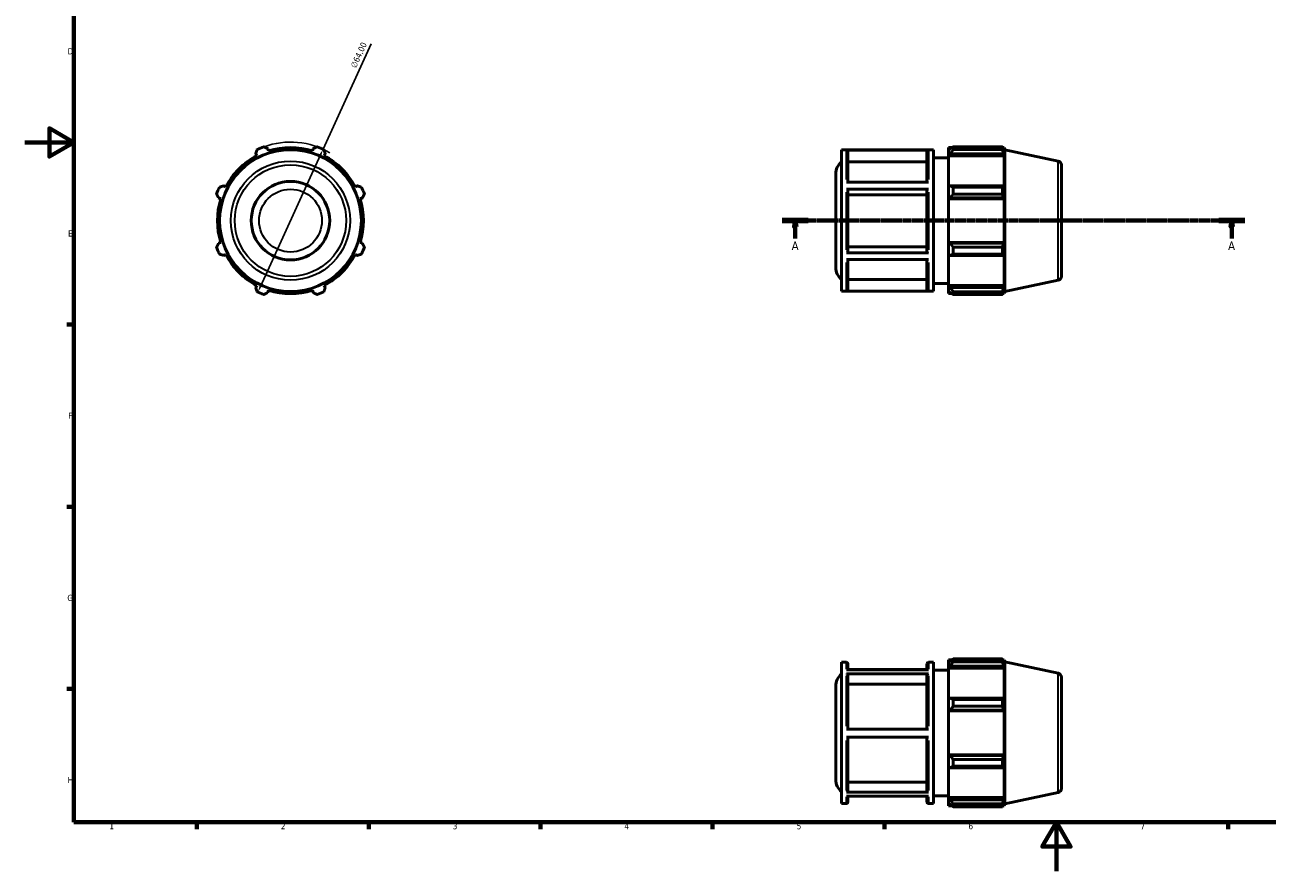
# Model space of a CAD drawing. Header units: millimetres. Extents: x 0 to 914, y 0 to 636.
# Tile 1 of 4: x 0 to 506, y 0 to 345. Entities that reach past the tile are written whole.
import ezdxf

# ---------------------------------------------------------------- set-up
doc = ezdxf.new("R2010")
doc.units = ezdxf.units.MM
doc.linetypes.add('CHAIN', pattern=[0.7087, 0.4724, -0.0591, 0.1181, -0.0591])
for name, color, linetype, lineweight in [('Border (ISO)', 7, 'Continuous', 70), ('Dimension (ISO)', 7, 'Continuous', 25), ('Section Line (ISO)', 7, 'CHAIN', 70), ('Visible (ISO)', 7, 'Continuous', 50), ('Visible Narrow (ISO)', 7, 'Continuous', 35)]:
    doc.layers.add(name, color=color, linetype=linetype, lineweight=lineweight)
doc.styles.add('Label Text (ISO)', font='tahoma.ttf')
doc.styles.add('Note Text (ISO)', font='tahoma.ttf')
doc.dimstyles.new('Default (ISO)', dxfattribs={"dimtxt": 2.5, "dimasz": 2.5, "dimexe": 3.175, "dimexo": 0, "dimgap": 0.762, "dimtad": 1, "dimrnd": 1e-08, "dimzin": 0, "dimtxsty": 'Note Text (ISO)', "dimcen": 0.09, "dimdle": 10, "dimclrd": 256, "dimclre": 256, "dimclrt": 232, "dimazin": 0, "dimtfac": 1.40208, "dimtmove": 0, "dimatfit": 3, "dimfxl": 1, "dimtolj": 1, "dimtzin": 0, "dimlwd": -1, "dimlwe": -1, "dimarcsym": 0})

# ---------------------------------------------------------------- blocks, each defined once
blk = doc.blocks.new('Borders Default Border')
at = {"layer": 'Border (ISO)'}
for p, q in [((20, 222.75), (17.1, 222.75)), ((20, 148.5), (17.1, 148.5)), ((20, 74.25), (17.1, 74.25)), ((70.08, 20), (70.08, 17.1)), ((140.17, 20), (140.17, 17.1)), ((210.25, 20), (210.25, 17.1)), ((280.33, 20), (280.33, 17.1)), ((350.42, 20), (350.42, 17.1)), ((490.58, 20), (490.58, 17.1))]:
    blk.add_line(p, q, dxfattribs=at)
at = {"layer": 'Border (ISO)', "flags": 128}
for points in [[(20, 20), (20, 574), (821, 574), (821, 20), (20, 20)], [(0, 297), (20, 297), (10, 302.77), (10, 291.23), (20, 297)], [(420.5, 0), (420.5, 20), (414.73, 10), (426.27, 10), (420.5, 20)]]:
    blk.add_lwpolyline(points, dxfattribs=at)
at = {"layer": 'Border (ISO)', "color": 232, "true_color": 0xca0064, "char_height": 2.5, "attachment_point": 7, "style": 'Note Text (ISO)'}
for s, insert in [('D', (17.43, 332.88)), ('E', (17.64, 258.63)), ('F', (17.7, 184.38)), ('G', (17.31, 110.08)), ('H', (17.44, 35.88)), ('1', (34.48, 17.1)), ('2', (104.37, 17.1)), ('3', (174.43, 17.05)), ('4', (244.42, 17.1)), ('5', (314.64, 17.05)), ('6', (384.66, 17.05)), ('7', (454.77, 17.1))]:
    blk.add_mtext(s, dxfattribs=dict(at, insert=insert))
blk = doc.blocks.new('2dTransSection0')
at = {"layer": 'Section Line (ISO)', "linetype": 'CHAIN'}
blk.add_line((308.78, 265.11), (497.28, 265.11), dxfattribs=at)
at = {"layer": 'Section Line (ISO)', "linetype": 'Continuous', "lineweight": 140}
for p, q in [((308.78, 265.11), (319.36, 265.11)), ((486.71, 265.11), (497.28, 265.11))]:
    blk.add_line(p, q, dxfattribs=at)
at = {"layer": 'Section Line (ISO)', "linetype": 'Continuous'}
for p, q in [((314.07, 265.11), (313.57, 262.61)), ((314.07, 262.61), (314.07, 265.11)), ((314.57, 262.61), (314.07, 265.11)), ((491.99, 265.11), (491.49, 262.61)), ((491.99, 262.61), (491.99, 265.11)), ((492.49, 262.61), (491.99, 265.11)), ((313.57, 262.61), (314.57, 262.61)), ((314.07, 257.83), (314.07, 262.61)), ((491.49, 262.61), (492.49, 262.61)), ((491.99, 257.83), (491.99, 262.61))]:
    blk.add_line(p, q, dxfattribs=at)
at = {"layer": 'Section Line (ISO)', "linetype": 'Continuous', "flags": 128}
for points in [[(314.57, 262.61), (314.07, 265.11), (313.57, 262.61), (314.57, 262.61)], [(492.49, 262.61), (491.99, 265.11), (491.49, 262.61), (492.49, 262.61)]]:
    blk.add_lwpolyline(points, dxfattribs=at)
at = {"layer": 'Section Line (ISO)'}
for points in [[(314.57, 262.61), (314.07, 265.11), (313.57, 262.61), (314.57, 262.61)], [(492.49, 262.61), (491.99, 265.11), (491.49, 262.61), (492.49, 262.61)]]:
    blk.add_solid(points, dxfattribs=at)
at = {"layer": 'Section Line (ISO)', "char_height": 3.5, "attachment_point": 7, "style": 'Label Text (ISO)'}
for insert in [(312.58, 253.11), (490.5, 253.11)]:
    blk.add_mtext('A', dxfattribs=dict(at, insert=insert))
blk = doc.blocks.new('*D10')
at = {"layer": 'Defpoints', "color": 0, "transparency": 16777216}
for p in [(121.56, 294.22), (95, 235.99)]:
    blk.add_point(p, dxfattribs=at)
at = {"layer": 'Dimension (ISO)', "transparency": 16777216}
for p, q in [((121.56, 294.22), (141.14, 337.14)), ((96.04, 238.27), (120.53, 291.95))]:
    blk.add_line(p, q, dxfattribs=at)
blk.add_arc((108.28, 265.11), 32, 59.7916, 109.792, dxfattribs=at)
for points in [[(120.15, 292.12), (120.9, 291.77), (121.56, 294.22)], [(95.66, 238.44), (96.42, 238.09), (95, 235.99)]]:
    blk.add_solid(points, dxfattribs=at)
at = {"layer": 'Dimension (ISO)', "color": 232, "true_color": 0xca0064, "transparency": 16777216, "insert": (132.65, 328.1), "char_height": 2.5, "attachment_point": 1, "rotation": 65.4765, "style": 'Note Text (ISO)'}
blk.add_mtext('\\A1;∅64,00', dxfattribs=at)

msp = doc.modelspace()

# ---------------------------------------------------------------- linework, layer by layer
at = {"layer": 'Visible (ISO)'}
for p, q in [((99.332, 293.489), (99.044, 294.405)), ((117.519, 294.405), (117.23, 293.489)), ((332.903, 236.307), (332.903, 293.907)), ((332.903, 293.907), (370.36, 293.907)), ((368.371, 293.853), (334.891, 293.853)), ((370.36, 236.307), (370.36, 293.907)), ((376.531, 294.867), (376.531, 293.794)), ((376.531, 294.867), (377.894, 294.867)), ((377.171, 294.405), (376.531, 293.794)), ((376.531, 291.788), (376.531, 293.794)), ((378.451, 295.216), (378.451, 294.059)), ((378.451, 295.216), (398.52, 295.216)), ((398.52, 294.059), (378.451, 294.059)), ((398.52, 294.059), (398.52, 295.216)), ((398.702, 294.867), (399.248, 294.867)), ((399.248, 293.489), (398.936, 294.405)), ((399.531, 293.995), (399.248, 294.867)), ((399.248, 293.489), (399.248, 294.867)), ((399.531, 236.218), (399.531, 293.995)), ((421.264, 289.376), (399.531, 293.995)), ((94.096, 292.355), (94.54, 291.504)), ((122.023, 291.504), (122.466, 292.355)), ((335.531, 293.212), (335.531, 280.743)), ((367.731, 289.043), (335.531, 289.043)), ((367.731, 280.743), (367.731, 293.212)), ((370.36, 290.707), (376.531, 290.707)), ((376.531, 291.788), (377.171, 292.355)), ((376.531, 291.504), (376.531, 291.788)), ((376.531, 291.504), (376.531, 278.996)), ((376.531, 291.504), (399.248, 291.504)), ((377.171, 292.355), (398.936, 292.355)), ((398.936, 292.355), (399.248, 291.504)), ((399.248, 278.848), (399.248, 291.504)), ((330.531, 246.08), (330.531, 284.134)), ((422.531, 287.811), (422.531, 242.402)), ((81.884, 278.848), (81.032, 279.291)), ((135.53, 279.291), (134.679, 278.848)), ((334.891, 280.743), (368.371, 280.743)), ((377.171, 279.291), (376.531, 278.996)), ((376.531, 274.152), (376.531, 278.996)), ((398.936, 279.291), (377.171, 279.291)), ((378.451, 278.736), (378.451, 275.942)), ((378.451, 278.736), (398.52, 278.736)), ((398.52, 275.942), (398.52, 278.736)), ((399.248, 278.848), (398.936, 279.291)), ((78.983, 274.344), (79.899, 274.056)), ((136.664, 274.056), (137.579, 274.344)), ((368.371, 277.964), (334.891, 277.964)), ((335.531, 277.643), (335.531, 252.3)), ((367.731, 275.558), (335.531, 275.558)), ((367.731, 252.3), (367.731, 277.643)), ((376.531, 274.152), (377.171, 274.344)), ((376.531, 274.056), (376.531, 274.152)), ((376.531, 274.056), (376.531, 256.158)), ((376.531, 274.056), (399.248, 274.056)), ((377.171, 274.344), (398.936, 274.344)), ((398.52, 275.942), (378.451, 275.942)), ((398.936, 274.344), (399.248, 274.056)), ((399.248, 256.158), (399.248, 274.056)), ((79.899, 256.158), (78.983, 255.869)), ((137.579, 255.869), (136.664, 256.158)), ((335.531, 254.384), (367.731, 254.384)), ((376.531, 256.061), (376.531, 256.158)), ((376.531, 256.158), (399.248, 256.158)), ((377.171, 255.869), (376.531, 256.061)), ((376.531, 251.217), (376.531, 256.061)), ((398.936, 255.869), (377.171, 255.869)), ((378.451, 254.271), (378.451, 251.478)), ((378.451, 254.271), (398.52, 254.271)), ((398.52, 251.478), (398.52, 254.271)), ((399.248, 256.158), (398.936, 255.869)), ((81.032, 250.922), (81.884, 251.365)), ((134.679, 251.365), (135.53, 250.922)), ((334.891, 251.98), (368.371, 251.98)), ((368.371, 249.217), (334.891, 249.217)), ((335.531, 249.217), (335.531, 236.984)), ((367.731, 236.984), (367.731, 249.217)), ((376.531, 251.217), (377.171, 250.922)), ((376.531, 251.217), (376.531, 238.709)), ((377.171, 250.922), (398.936, 250.922)), ((398.52, 251.478), (378.451, 251.478)), ((398.936, 250.922), (399.248, 251.365)), ((399.248, 238.709), (399.248, 251.365)), ((94.54, 238.709), (94.096, 237.858)), ((122.466, 237.858), (122.023, 238.709)), ((335.531, 241.15), (367.731, 241.15)), ((370.36, 239.507), (376.531, 239.507)), ((376.531, 238.425), (376.531, 238.709)), ((376.531, 238.709), (399.248, 238.709)), ((376.531, 236.419), (376.531, 238.425)), ((377.171, 237.858), (376.531, 238.425)), ((399.248, 238.709), (398.936, 237.858)), ((421.264, 240.837), (399.531, 236.218)), ((99.044, 235.808), (99.332, 236.724)), ((117.23, 236.724), (117.519, 235.808)), ((332.903, 236.307), (370.36, 236.307)), ((334.891, 236.343), (368.371, 236.343)), ((376.531, 236.419), (377.171, 235.808)), ((376.531, 236.419), (376.531, 235.347)), ((376.531, 235.347), (377.894, 235.347)), ((398.936, 237.858), (377.171, 237.858)), ((378.451, 236.154), (378.451, 234.997)), ((378.451, 236.154), (398.52, 236.154)), ((398.52, 234.997), (378.451, 234.997)), ((398.52, 234.997), (398.52, 236.154)), ((398.702, 235.347), (399.248, 235.347)), ((398.936, 235.808), (399.248, 236.724)), ((399.248, 235.347), (399.248, 236.724)), ((399.531, 236.218), (399.248, 235.347)), ((376.531, 86.11), (376.531, 85.037)), ((376.531, 86.11), (377.894, 86.11)), ((378.451, 86.459), (378.451, 85.302)), ((378.451, 86.459), (398.52, 86.459)), ((398.52, 85.302), (398.52, 86.459)), ((398.702, 86.11), (399.248, 86.11)), ((399.531, 85.238), (399.248, 86.11)), ((399.248, 84.732), (399.248, 86.11)), ((332.903, 27.55), (332.903, 85.15)), ((332.903, 85.15), (334.891, 85.15)), ((334.891, 81.984), (368.371, 81.984)), ((335.531, 84.51), (335.531, 81.984)), ((367.731, 82.12), (335.531, 82.12)), ((367.731, 81.984), (367.731, 84.51)), ((368.371, 85.15), (370.36, 85.15)), ((370.36, 27.55), (370.36, 85.15)), ((370.36, 81.95), (376.531, 81.95)), ((377.171, 85.648), (376.531, 85.037)), ((376.531, 83.031), (376.531, 85.037)), ((376.531, 83.031), (377.171, 83.599)), ((376.531, 82.747), (376.531, 83.031)), ((376.531, 82.747), (376.531, 70.239)), ((376.531, 82.747), (399.248, 82.747)), ((377.171, 83.599), (398.936, 83.599)), ((398.52, 85.302), (378.451, 85.302)), ((399.248, 84.732), (398.936, 85.648)), ((398.936, 83.599), (399.248, 82.747)), ((399.248, 70.091), (399.248, 82.747)), ((399.531, 27.461), (399.531, 85.238)), ((421.264, 80.619), (399.531, 85.238)), ((368.371, 80.37), (334.891, 80.37)), ((335.531, 79.814), (335.531, 57.799)), ((367.731, 76.204), (335.531, 76.204)), ((367.731, 57.799), (367.731, 79.814)), ((422.531, 79.054), (422.531, 33.645)), ((330.531, 37.323), (330.531, 75.377)), ((377.171, 70.535), (376.531, 70.239)), ((376.531, 65.395), (376.531, 70.239)), ((398.936, 70.535), (377.171, 70.535)), ((378.451, 69.979), (378.451, 67.185)), ((378.451, 69.979), (398.52, 69.979)), ((398.52, 67.185), (378.451, 67.185)), ((398.52, 67.185), (398.52, 69.979)), ((399.248, 70.091), (398.936, 70.535)), ((376.531, 65.395), (377.171, 65.587)), ((376.531, 65.299), (376.531, 65.395)), ((376.531, 65.299), (376.531, 47.401)), ((376.531, 65.299), (399.248, 65.299)), ((377.171, 65.587), (398.936, 65.587)), ((398.936, 65.587), (399.248, 65.299)), ((399.248, 47.401), (399.248, 65.299)), ((334.891, 57.799), (368.371, 57.799)), ((368.371, 54.599), (334.891, 54.599)), ((335.531, 54.599), (335.531, 32.719)), ((367.731, 32.719), (367.731, 54.599)), ((376.531, 47.304), (376.531, 47.401)), ((376.531, 47.401), (399.248, 47.401)), ((376.531, 42.46), (376.531, 47.304)), ((377.171, 47.112), (376.531, 47.304)), ((398.936, 47.112), (377.171, 47.112)), ((399.248, 47.401), (398.936, 47.112)), ((376.531, 42.46), (376.531, 29.952)), ((376.531, 42.46), (377.171, 42.165)), ((377.171, 42.165), (398.936, 42.165)), ((378.451, 45.514), (378.451, 42.721)), ((378.451, 45.514), (398.52, 45.514)), ((398.52, 42.721), (378.451, 42.721)), ((398.52, 42.721), (398.52, 45.514)), ((398.936, 42.165), (399.248, 42.608)), ((399.248, 29.952), (399.248, 42.608)), ((335.531, 36.328), (367.731, 36.328)), ((334.891, 32.164), (368.371, 32.164)), ((368.371, 30.579), (334.891, 30.579)), ((335.531, 30.579), (335.531, 28.19)), ((367.731, 28.19), (367.731, 30.579)), ((370.36, 30.75), (376.531, 30.75)), ((421.264, 32.08), (399.531, 27.461)), ((332.903, 27.55), (334.891, 27.55)), ((368.371, 27.55), (370.36, 27.55)), ((376.531, 29.668), (376.531, 29.952)), ((376.531, 29.952), (399.248, 29.952)), ((376.531, 27.662), (376.531, 29.668)), ((377.171, 29.101), (376.531, 29.668)), ((376.531, 27.662), (376.531, 26.59)), ((376.531, 27.662), (377.171, 27.051)), ((376.531, 26.59), (377.894, 26.59)), ((398.936, 29.101), (377.171, 29.101)), ((378.451, 27.397), (378.451, 26.24)), ((378.451, 27.397), (398.52, 27.397)), ((398.52, 26.24), (378.451, 26.24)), ((398.52, 26.24), (398.52, 27.397)), ((398.702, 26.59), (399.248, 26.59)), ((399.248, 29.952), (398.936, 29.101)), ((398.936, 27.051), (399.248, 27.967)), ((399.248, 26.59), (399.248, 27.967)), ((399.531, 27.461), (399.248, 26.59))]:
    msp.add_line(p, q, dxfattribs=at)
for radius in [28.889, 16]:
    msp.add_circle((108.281, 265.107), radius, dxfattribs=at)
for centre, radius, start, end in [((108.281, 265.107), 32, 109.79198, 115.20802), ((108.281, 265.107), 29.76, 72.5, 107.5), ((108.281, 265.107), 32, 64.79198, 70.20802), ((108.281, 265.107), 29.76, 117.5, 152.5), ((108.281, 265.107), 29.76, 27.5, 62.5), ((336.931, 284.134), 6.4, 129.01061, 180), ((420.931, 287.811), 1.6, 0, 78), ((108.281, 265.107), 32, 154.79198, 160.20802), ((108.281, 265.107), 32, 19.79198, 25.20802), ((108.281, 265.107), 29.76, 162.5, 197.5), ((108.281, 265.107), 29.76, 342.5, 17.5), ((108.281, 265.107), 32, 199.79198, 205.20802), ((108.281, 265.107), 32, 334.79198, 340.20802), ((108.281, 265.107), 29.76, 207.5, 242.5), ((108.281, 265.107), 29.76, 297.5, 332.5), ((336.931, 246.08), 6.4, 180, 230.98939), ((420.931, 242.402), 1.6, 282, 0), ((108.281, 265.107), 32, 244.79198, 250.20802), ((108.281, 265.107), 29.76, 252.5, 287.5), ((108.281, 265.107), 32, 289.79198, 295.20802), ((334.891, 84.51), 0.64, 0, 90), ((368.371, 84.51), 0.64, 90, 180), ((336.931, 75.377), 6.4, 129.01061, 180), ((420.931, 79.054), 1.6, 0, 78), ((336.931, 37.323), 6.4, 180, 230.98939), ((420.931, 33.645), 1.6, 282, 0), ((334.891, 28.19), 0.64, 270, 0), ((368.371, 28.19), 0.64, 180, 270)]:
    msp.add_arc(centre, radius, start, end, dxfattribs=at)
for points, weights in [([(94.096, 292.355), (94.369, 293.19), (94.652, 294.059)], [1.0013000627, 1.00105849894, 1]), ([(97.446, 295.216), (98.261, 294.802), (99.044, 294.405)], [1, 1.00105849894, 1.0013000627]), ([(117.519, 294.405), (118.301, 294.802), (119.117, 295.216)], [1.0013000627, 1.00105849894, 1]), ([(121.91, 294.059), (122.194, 293.19), (122.466, 292.355)], [1, 1.00105849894, 1.0013000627]), ([(378.451, 295.216), (377.786, 294.802), (377.171, 294.405)], [1.01299457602, 1.00936194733, 1.0049213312]), ([(377.171, 292.355), (377.786, 293.19), (378.451, 294.059)], [1.0049213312, 1.00936194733, 1.01299457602]), ([(398.52, 295.216), (398.737, 294.802), (398.936, 294.405)], [1, 1.00105849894, 1.0013000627]), ([(398.936, 292.355), (398.737, 293.19), (398.52, 294.059)], [1.0013000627, 1.00105849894, 1]), ([(79.329, 278.736), (80.198, 279.019), (81.032, 279.291)], [1, 1.00105849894, 1.0013000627]), ([(135.53, 279.291), (136.365, 279.019), (137.234, 278.736)], [1.0013000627, 1.00105849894, 1]), ([(378.451, 278.736), (377.786, 279.019), (377.171, 279.291)], [1.01299457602, 1.00936194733, 1.0049213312]), ([(398.52, 278.736), (398.737, 279.019), (398.936, 279.291)], [1, 1.00105849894, 1.0013000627]), ([(78.983, 274.344), (78.586, 275.127), (78.172, 275.942)], [1.0013000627, 1.00105849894, 1]), ([(138.391, 275.942), (137.977, 275.127), (137.579, 274.344)], [1, 1.00105849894, 1.0013000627]), ([(377.171, 274.344), (377.786, 275.127), (378.451, 275.942)], [1.0049213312, 1.00936194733, 1.01299457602]), ([(398.936, 274.344), (398.737, 275.127), (398.52, 275.942)], [1.0013000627, 1.00105849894, 1]), ([(78.172, 254.271), (78.586, 255.086), (78.983, 255.869)], [1, 1.00105849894, 1.0013000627]), ([(137.579, 255.869), (137.977, 255.086), (138.391, 254.271)], [1.0013000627, 1.00105849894, 1]), ([(378.451, 254.271), (377.786, 255.086), (377.171, 255.869)], [1.01299457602, 1.00936194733, 1.0049213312]), ([(398.52, 254.271), (398.737, 255.086), (398.936, 255.869)], [1, 1.00105849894, 1.0013000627]), ([(81.032, 250.922), (80.198, 251.194), (79.329, 251.478)], [1.0013000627, 1.00105849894, 1]), ([(137.234, 251.478), (136.365, 251.194), (135.53, 250.922)], [1, 1.00105849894, 1.0013000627]), ([(377.171, 250.922), (377.786, 251.194), (378.451, 251.478)], [1.0049213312, 1.00936194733, 1.01299457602]), ([(398.936, 250.922), (398.737, 251.194), (398.52, 251.478)], [1.0013000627, 1.00105849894, 1]), ([(94.652, 236.154), (94.369, 237.023), (94.096, 237.858)], [1, 1.00105849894, 1.0013000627]), ([(99.044, 235.808), (98.261, 235.411), (97.446, 234.997)], [1.0013000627, 1.00105849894, 1]), ([(119.117, 234.997), (118.301, 235.411), (117.519, 235.808)], [1, 1.00105849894, 1.0013000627]), ([(122.466, 237.858), (122.194, 237.023), (121.91, 236.154)], [1.0013000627, 1.00105849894, 1]), ([(378.451, 236.154), (377.786, 237.023), (377.171, 237.858)], [1.01299457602, 1.00936194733, 1.0049213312]), ([(377.171, 235.808), (377.786, 235.411), (378.451, 234.997)], [1.0049213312, 1.00936194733, 1.01299457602]), ([(398.52, 236.154), (398.737, 237.023), (398.936, 237.858)], [1, 1.00105849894, 1.0013000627]), ([(398.936, 235.808), (398.737, 235.411), (398.52, 234.997)], [1.0013000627, 1.00105849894, 1]), ([(378.451, 86.459), (377.786, 86.045), (377.171, 85.648)], [1.01299457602, 1.00936194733, 1.0049213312]), ([(398.52, 86.459), (398.737, 86.045), (398.936, 85.648)], [1, 1.00105849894, 1.0013000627]), ([(377.171, 83.599), (377.786, 84.433), (378.451, 85.302)], [1.0049213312, 1.00936194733, 1.01299457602]), ([(398.936, 83.599), (398.737, 84.433), (398.52, 85.302)], [1.0013000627, 1.00105849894, 1]), ([(378.451, 69.979), (377.786, 70.262), (377.171, 70.535)], [1.01299457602, 1.00936194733, 1.0049213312]), ([(377.171, 65.587), (377.786, 66.37), (378.451, 67.185)], [1.0049213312, 1.00936194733, 1.01299457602]), ([(398.52, 69.979), (398.737, 70.262), (398.936, 70.535)], [1, 1.00105849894, 1.0013000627]), ([(398.936, 65.587), (398.737, 66.37), (398.52, 67.185)], [1.0013000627, 1.00105849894, 1]), ([(378.451, 45.514), (377.786, 46.329), (377.171, 47.112)], [1.01299457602, 1.00936194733, 1.0049213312]), ([(398.52, 45.514), (398.737, 46.329), (398.936, 47.112)], [1, 1.00105849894, 1.0013000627]), ([(377.171, 42.165), (377.786, 42.437), (378.451, 42.721)], [1.0049213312, 1.00936194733, 1.01299457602]), ([(398.936, 42.165), (398.737, 42.437), (398.52, 42.721)], [1.0013000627, 1.00105849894, 1]), ([(378.451, 27.397), (377.786, 28.266), (377.171, 29.101)], [1.01299457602, 1.00936194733, 1.0049213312]), ([(377.171, 27.051), (377.786, 26.654), (378.451, 26.24)], [1.0049213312, 1.00936194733, 1.01299457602]), ([(398.52, 27.397), (398.737, 28.266), (398.936, 29.101)], [1, 1.00105849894, 1.0013000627]), ([(398.936, 27.051), (398.737, 26.654), (398.52, 26.24)], [1.0013000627, 1.00105849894, 1])]:
    msp.add_rational_spline(points, weights, degree=2, dxfattribs=at)
for points, knots in [([(334.891, 293.853), (334.97, 293.853), (335.063, 293.835), (335.209, 293.774), (335.288, 293.722), (335.4, 293.61), (335.452, 293.531), (335.513, 293.384), (335.531, 293.291), (335.531, 293.212)], [0, 0, 0, 0, 0.0236812, 0.0236812, 0.047384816, 0.047384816, 0.071116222, 0.071116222, 0.094871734, 0.094871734, 0.094871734, 0.094871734]), ([(367.731, 293.212), (367.731, 293.291), (367.75, 293.384), (367.81, 293.531), (367.863, 293.61), (367.975, 293.722), (368.053, 293.774), (368.199, 293.835), (368.292, 293.853), (368.371, 293.853)], [0.284622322, 0.284622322, 0.284622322, 0.284622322, 0.308377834, 0.308377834, 0.33210924, 0.33210924, 0.355812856, 0.355812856, 0.379494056, 0.379494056, 0.379494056, 0.379494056]), ([(334.891, 277.964), (334.97, 277.964), (335.063, 277.954), (335.209, 277.924), (335.288, 277.898), (335.4, 277.842), (335.452, 277.802), (335.513, 277.729), (335.531, 277.683), (335.531, 277.643)], [0, 0, 0, 0, 0.0236812, 0.0236812, 0.047384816, 0.047384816, 0.071116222, 0.071116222, 0.094871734, 0.094871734, 0.094871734, 0.094871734]), ([(367.731, 277.643), (367.731, 277.683), (367.75, 277.729), (367.81, 277.802), (367.863, 277.842), (367.975, 277.898), (368.053, 277.924), (368.199, 277.954), (368.292, 277.964), (368.371, 277.964)], [0.284622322, 0.284622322, 0.284622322, 0.284622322, 0.308377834, 0.308377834, 0.33210924, 0.33210924, 0.355812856, 0.355812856, 0.379494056, 0.379494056, 0.379494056, 0.379494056]), ([(335.531, 252.3), (335.531, 252.261), (335.513, 252.214), (335.452, 252.141), (335.4, 252.102), (335.288, 252.046), (335.209, 252.019), (335.063, 251.989), (334.97, 251.98), (334.891, 251.98)], [0.284534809, 0.284534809, 0.284534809, 0.284534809, 0.308271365, 0.308271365, 0.331991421, 0.331991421, 0.355692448, 0.355692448, 0.379378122, 0.379378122, 0.379378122, 0.379378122]), ([(368.371, 251.98), (368.292, 251.98), (368.199, 251.989), (368.053, 252.019), (367.975, 252.046), (367.863, 252.102), (367.81, 252.141), (367.75, 252.214), (367.731, 252.261), (367.731, 252.3)], [0, 0, 0, 0, 0.023685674, 0.023685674, 0.047386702, 0.047386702, 0.071106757, 0.071106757, 0.094843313, 0.094843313, 0.094843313, 0.094843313]), ([(335.531, 236.984), (335.531, 236.905), (335.513, 236.812), (335.452, 236.665), (335.4, 236.587), (335.288, 236.475), (335.209, 236.422), (335.063, 236.362), (334.97, 236.343), (334.891, 236.343)], [0.284534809, 0.284534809, 0.284534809, 0.284534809, 0.308271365, 0.308271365, 0.331991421, 0.331991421, 0.355692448, 0.355692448, 0.379378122, 0.379378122, 0.379378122, 0.379378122]), ([(368.371, 236.343), (368.292, 236.343), (368.199, 236.362), (368.053, 236.422), (367.975, 236.475), (367.863, 236.587), (367.81, 236.665), (367.75, 236.812), (367.731, 236.905), (367.731, 236.984)], [0, 0, 0, 0, 0.023685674, 0.023685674, 0.047386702, 0.047386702, 0.071106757, 0.071106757, 0.094843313, 0.094843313, 0.094843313, 0.094843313]), ([(334.891, 80.37), (334.97, 80.37), (335.063, 80.354), (335.209, 80.301), (335.288, 80.256), (335.4, 80.159), (335.452, 80.09), (335.513, 79.964), (335.531, 79.883), (335.531, 79.814)], [0, 0, 0, 0, 0.0236812, 0.0236812, 0.047384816, 0.047384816, 0.071116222, 0.071116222, 0.094871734, 0.094871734, 0.094871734, 0.094871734]), ([(367.731, 79.814), (367.731, 79.883), (367.75, 79.964), (367.81, 80.09), (367.863, 80.159), (367.975, 80.256), (368.053, 80.301), (368.199, 80.354), (368.292, 80.37), (368.371, 80.37)], [0.284622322, 0.284622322, 0.284622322, 0.284622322, 0.308377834, 0.308377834, 0.33210924, 0.33210924, 0.355812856, 0.355812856, 0.379494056, 0.379494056, 0.379494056, 0.379494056]), ([(335.531, 32.719), (335.531, 32.651), (335.513, 32.57), (335.452, 32.444), (335.4, 32.375), (335.288, 32.278), (335.209, 32.233), (335.063, 32.18), (334.97, 32.164), (334.891, 32.164)], [0.284534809, 0.284534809, 0.284534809, 0.284534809, 0.308271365, 0.308271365, 0.331991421, 0.331991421, 0.355692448, 0.355692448, 0.379378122, 0.379378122, 0.379378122, 0.379378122]), ([(368.371, 32.164), (368.292, 32.164), (368.199, 32.18), (368.053, 32.233), (367.975, 32.278), (367.863, 32.375), (367.81, 32.444), (367.75, 32.57), (367.731, 32.651), (367.731, 32.719)], [0, 0, 0, 0, 0.023685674, 0.023685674, 0.047386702, 0.047386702, 0.071106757, 0.071106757, 0.094843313, 0.094843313, 0.094843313, 0.094843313])]:
    msp.add_open_spline(points, degree=3, knots=knots, dxfattribs=at)
at = {"layer": 'Visible Narrow (ISO)'}
for p, q in [((334.891, 281.858), (334.891, 293.74)), ((368.371, 293.74), (368.371, 281.858)), ((421.264, 241.136), (421.264, 289.077)), ((334.891, 253.194), (334.891, 276.744)), ((368.371, 276.744), (368.371, 253.194)), ((334.891, 236.442), (334.891, 248.111)), ((368.371, 248.111), (368.371, 236.442)), ((334.891, 82.288), (334.891, 85.142)), ((368.371, 85.142), (368.371, 82.288)), ((334.891, 59.143), (334.891, 79.6)), ((368.371, 79.6), (368.371, 59.143)), ((421.264, 32.379), (421.264, 80.32)), ((334.891, 32.922), (334.891, 53.256)), ((368.371, 53.256), (368.371, 32.922)), ((334.891, 27.557), (334.891, 30.288)), ((368.371, 30.288), (368.371, 27.557))]:
    msp.add_line(p, q, dxfattribs=at)
for radius in [24.269, 22.704, 12.8]:
    msp.add_circle((108.281, 265.107), radius, dxfattribs=at)

# ---------------------------------------------------------------- block references
msp.add_blockref('Borders Default Border', (0, 0))
at = {"layer": 'Section Line (ISO)'}
msp.add_blockref('2dTransSection0', (0, 0), dxfattribs=at)

# ---------------------------------------------------------------- dimensions: what is measured, and where the dimension line sits
at = {"layer": 'Dimension (ISO)'}
dim = msp.add_diameter_dim_2p(p1=(94.999, 235.993), p2=(121.563, 294.22), dimstyle='Default (ISO)', override={"dimdec": 2, "dimlfac": 1, "dimtp": 0, "dimtm": 0, "dimtdec": 2, "dimatfit": 2}, dxfattribs=at)
dim.commit()
dim.dimension.update_dxf_attribs({"geometry": '*D10', "text_midpoint": (138.548, 331.449), "dimtype": 163})

doc.saveas('drawing.dxf')
